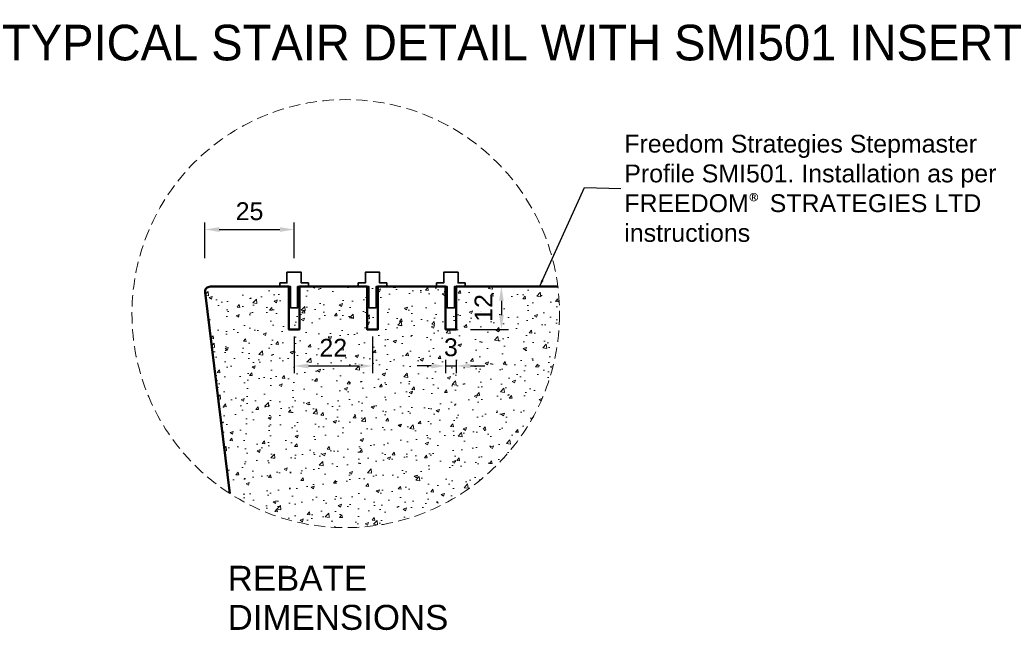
# Model space of a CAD drawing. Header units: millimetres. Extents: x -347 to 646, y -989 to 80.
# Tile 3 of 4: x -52 to 224, y -91 to 80. Entities that reach past the tile are written whole.
import ezdxf

# ---------------------------------------------------------------- set-up
doc = ezdxf.new("R2010")
doc.units = ezdxf.units.MM
doc.linetypes.add('HIDDEN2', pattern=[4.7625, 3.175, -1.5875])
for name, color, linetype, lineweight in [('FS-DETAIL', 3, 'Continuous', 35), ('FS-DETAIL-HATCH', 253, 'Continuous', 13), ('FS-DETAIL-THICK', 2, 'Continuous', 50), ('FS-DETAIL-THIN', 8, 'Continuous', 18), ('FS-DIM', 14, 'Continuous', 15), ('FS-TEXT', 7, 'Continuous', 25)]:
    doc.layers.add(name, color=color, linetype=linetype, lineweight=lineweight)
doc.styles.add('Arial', font='arial.ttf', dxfattribs={"height": 2.5})
doc.dimstyles.new('Diagonal_2.5mm Arial', dxfattribs={"dimtxt": 2.5, "dimasz": 2, "dimexe": 1, "dimexo": 2, "dimgap": 1, "dimtad": 0, "dimdec": 0, "dimzin": 0, "dimdsep": 46, "dimtxsty": 'Arial', "dimcen": 2, "dimdle": 4, "dimclrd": 256, "dimclre": 256, "dimclrt": 50, "dimaunit": 1, "dimadec": 0, "dimazin": 0, "dimtfac": 1, "dimtdec": 0, "dimtix": 1, "dimtmove": 2, "dimatfit": 3, "dimfxl": 1, "dimtvp": 1, "dimtolj": 1, "dimtzin": 0, "dimarcsym": 0})
doc.dimstyles.new('Diagonal_2.5mm Arial$7', dxfattribs={"dimtxt": 2.5, "dimasz": 2, "dimexe": 1, "dimexo": 2, "dimgap": 1, "dimtad": 0, "dimdec": 0, "dimzin": 0, "dimdsep": 46, "dimtxsty": 'Arial', "dimcen": 2, "dimdle": 4, "dimclrd": 1, "dimclre": 256, "dimclrt": 7, "dimaunit": 1, "dimadec": 0, "dimazin": 0, "dimtfac": 1, "dimtdec": 0, "dimtix": 1, "dimtmove": 2, "dimatfit": 3, "dimfxl": 1, "dimtvp": 1, "dimtolj": 1, "dimtzin": 0, "dimarcsym": 0})

# ---------------------------------------------------------------- blocks, each defined once
blk = doc.blocks.new('*D0')
at = {"layer": 'Defpoints', "color": 0, "transparency": 16777216}
for p in [(25.12, 20.99), (0.11, 9), (25.12, 9)]:
    blk.add_point(p, dxfattribs=at)
at = {"layer": 'FS-DIM', "lineweight": -2, "transparency": 16777216}
for p, q in [((0.11, 13), (0.11, 22.99)), ((25.12, 13), (25.12, 22.99)), ((4.11, 20.99), (21.12, 20.99))]:
    blk.add_line(p, q, dxfattribs=at)
at = {"layer": 'FS-DIM', "transparency": 16777216}
for points in [[(4.11, 21.65), (4.11, 20.32), (0.11, 20.99)], [(21.12, 21.65), (21.12, 20.32), (25.12, 20.99)]]:
    blk.add_solid(points, dxfattribs=at)
at = {"layer": 'FS-DIM', "color": 50, "transparency": 16777216, "insert": (12.62, 26.09), "char_height": 5, "attachment_point": 5, "style": 'Arial'}
blk.add_mtext('\\A1;25', dxfattribs=at)
blk = doc.blocks.new('*D7')
at = {"layer": 'Defpoints', "color": 0, "transparency": 16777216}
for p in [(25.12, -4.97), (47.12, -4.97), (47.12, -17.27)]:
    blk.add_point(p, dxfattribs=at)
at = {"layer": 'FS-DIM', "lineweight": -2, "transparency": 16777216}
for p, q in [((25.12, -8.97), (25.12, -19.27)), ((47.12, -8.97), (47.12, -19.27)), ((29.12, -17.27), (43.12, -17.27))]:
    blk.add_line(p, q, dxfattribs=at)
at = {"layer": 'FS-DIM', "transparency": 16777216}
for points in [[(29.12, -16.6), (29.12, -17.94), (25.12, -17.27)], [(43.12, -16.6), (43.12, -17.94), (47.12, -17.27)]]:
    blk.add_solid(points, dxfattribs=at)
at = {"layer": 'FS-DIM', "color": 50, "transparency": 16777216, "insert": (36.12, -12.16), "char_height": 5, "attachment_point": 5, "style": 'Arial'}
blk.add_mtext('\\A1;22', dxfattribs=at)
blk = doc.blocks.new('FS_SMI501')
at = {"layer": 'FS-DETAIL', "color": 0}
blk.add_lwpolyline([(-4, 1), (-2, 1), (-2, 4), (2, 4), (2, 1), (4, 1), (4, 0), (1, 0), (1, -6), (-1, -6), (-1, 0), (-4, 0)], close=True, dxfattribs=at)
blk = doc.blocks.new('*D9')
at = {"layer": 'Defpoints', "color": 0, "transparency": 16777216}
for p in [(70.62, 5), (70.62, -7), (83.29, -7)]:
    blk.add_point(p, dxfattribs=at)
at = {"layer": 'FS-DIM', "lineweight": -2, "transparency": 16777216}
for p, q in [((74.62, 5), (85.29, 5)), ((83.29, 1), (83.29, -3)), ((74.62, -7), (85.29, -7))]:
    blk.add_line(p, q, dxfattribs=at)
at = {"layer": 'FS-DIM', "transparency": 16777216}
for points in [[(82.63, 1), (83.96, 1), (83.29, 5)], [(82.63, -3), (83.96, -3), (83.29, -7)]]:
    blk.add_solid(points, dxfattribs=at)
at = {"layer": 'FS-DIM', "color": 50, "transparency": 16777216, "insert": (78.27, -1), "char_height": 5, "attachment_point": 5, "rotation": 90, "style": 'Arial'}
blk.add_mtext('\\A1;12', dxfattribs=at)
blk = doc.blocks.new('*D10')
at = {"layer": 'Defpoints', "color": 0, "transparency": 16777216}
for p in [(67.62, -11.51), (70.62, -11.67), (70.62, -17.27)]:
    blk.add_point(p, dxfattribs=at)
at = {"layer": 'FS-DIM', "lineweight": -2, "transparency": 16777216}
for p, q in [((67.62, -15.51), (67.62, -19.27)), ((70.62, -15.67), (70.62, -19.27)), ((63.62, -17.27), (59.62, -17.27)), ((67.62, -17.27), (70.62, -17.27)), ((74.62, -17.27), (78.62, -17.27))]:
    blk.add_line(p, q, dxfattribs=at)
at = {"layer": 'FS-DIM', "transparency": 16777216}
for points in [[(63.62, -16.6), (63.62, -17.94), (67.62, -17.27)], [(74.62, -16.6), (74.62, -17.94), (70.62, -17.27)]]:
    blk.add_solid(points, dxfattribs=at)
at = {"layer": 'FS-DIM', "color": 50, "transparency": 16777216, "insert": (69.12, -12.06), "char_height": 5, "attachment_point": 5, "style": 'Arial'}
blk.add_mtext('\\A1;3', dxfattribs=at)

msp = doc.modelspace()

# ---------------------------------------------------------------- hatches: boundary and pattern name
at = {"layer": 'FS-DETAIL-HATCH'}
h = msp.add_hatch(dxfattribs=at)
h.set_pattern_fill('AR-CONC', color=256, scale=0.05)
edge = h.paths.add_edge_path()
edge.add_arc((19.99, -4.32), 79.69, 0.8996, 6.3758)
edge.add_line((99.19, 4.53), (86.12, 4.74))
edge.add_line((86.12, 4.74), (86.12, -3))
edge.add_line((86.12, -3), (84.12, -3))
edge.add_line((84.12, -3), (84.12, 4.78))
edge.add_line((84.12, 4.78), (81.12, 4.83))
edge.add_line((81.12, 4.83), (56.12, 5))
edge.add_line((56.12, 5), (56.12, -3))
edge.add_line((56.12, -3), (54.12, -3))
edge.add_line((54.12, -3), (54.12, 5))
edge.add_line((54.12, 5), (51.12, 5))
edge.add_line((51.12, 5), (26.12, 5))
edge.add_line((26.12, 5), (26.12, -3))
edge.add_line((26.12, -3), (24.12, -3))
edge.add_line((24.12, -3), (24.12, 5))
edge.add_line((24.12, 5), (21.12, 5))
edge.add_line((21.12, 5), (1.62, 5))
edge.add_arc((1.62, 3.5), 1.5, 90, 188.1301)
edge.add_line((0.13, 3.29), (7.08, -53.01))
edge.add_arc((39.62, -2.53), 60.06, 237.1955, 359.4876)

# ---------------------------------------------------------------- linework, layer by layer
at = {"layer": 'FS-DETAIL-THICK', "flags": 128}
msp.add_lwpolyline([(7.08, -53.01), (0.13, 3.29, -0.456412), (1.62, 5), (23.62, 5), (23.62, -7), (26.62, -7), (26.62, 5), (45.62, 5), (45.62, -7), (48.62, -7), (48.62, 5), (67.62, 5), (67.62, -7), (70.62, -7), (70.62, 5), (99.19, 5.04)], format="xyb", dxfattribs=at)
at = {"layer": 'FS-DETAIL-THIN', "linetype": 'HIDDEN2'}
msp.add_circle((39.62, -2.6), 60, dxfattribs=at)

# ---------------------------------------------------------------- block references
at = {"layer": 'FS-DETAIL'}
for p in [(25.12, 5), (47.12, 5), (69.12, 5)]:
    msp.add_blockref('FS_SMI501', p, dxfattribs=at)

# ---------------------------------------------------------------- texts
at = {"layer": 'FS-TEXT', "color": 7, "line_spacing_factor": 0.938532, "style": 'Arial', "bg_fill": 3, "box_fill_scale": 1.25, "bg_fill_transparency": 0}
for s, insert, char_height, width, attachment_point, bg_fill_color in [('TYPICAL STAIR DETAIL WITH SMI501 INSERT', (86.27, 73.33), 10, 307.8521, 5, 0), ('REBATE \\PDIMENSIONS', (6.48, -73.29), 7, 67.3249, 1, 7)]:
    msp.add_mtext(s, dxfattribs=dict(at, insert=insert, char_height=char_height, width=width, attachment_point=attachment_point, bg_fill_color=bg_fill_color))
at = {"layer": 'FS-TEXT', "color": 7, "insert": (117.78, 32.51), "char_height": 5, "width": 114.8527, "attachment_point": 4, "style": 'Arial'}
msp.add_mtext('Freedom Strategies Stepmaster Profile SMI501. Installation as per FREEDOM{\\fCalibri|b0|i0|c0|p34;\\C256;®} STRATEGIES LTD instructions', dxfattribs=at)

# ---------------------------------------------------------------- dimensions: what is measured, and where the dimension line sits
at = {"layer": 'FS-DIM'}
dim = msp.add_linear_dim(base=(25.12, 20.99), p1=(0.11, 9), p2=(25.12, 9), dimstyle='Diagonal_2.5mm Arial', dxfattribs=at)
dim.commit()
dim.dimension.update_dxf_attribs({"geometry": '*D0', "text_midpoint": (12.62, 26.09)})
dim = msp.add_linear_dim(base=(83.29, -7), p1=(70.62, 5), p2=(70.62, -7), angle=90, dimstyle='Diagonal_2.5mm Arial', dxfattribs=at)
dim.commit()
dim.dimension.update_dxf_attribs({"geometry": '*D9', "text_midpoint": (78.27, -1)})
for base, p1, p2, picture, middle in [((47.12, -17.27), (25.12, -4.97), (47.12, -4.97), '*D7', (36.12, -12.16)), ((70.62, -17.27), (67.62, -11.51), (70.62, -11.67), '*D10', (69.12, -12.06))]:
    dim = msp.add_linear_dim(base=base, p1=p1, p2=p2, dimstyle='Diagonal_2.5mm Arial', dxfattribs=at)
    dim.commit()
    dim.dimension.update_dxf_attribs({"geometry": picture, "text_midpoint": middle, "dimtype": 160})

# ---------------------------------------------------------------- leaders
at = {"layer": 'FS-TEXT', "annotation_type": 0, "has_hookline": 1, "hookline_direction": 0, "text_width": 104}
msp.add_leader([(93.99, 4.96), (106.63, 32.76), (116.78, 32.51)], dimstyle='Diagonal_2.5mm Arial$7', override={"dimscale": 0}, dxfattribs=at)

doc.saveas('drawing.dxf')
